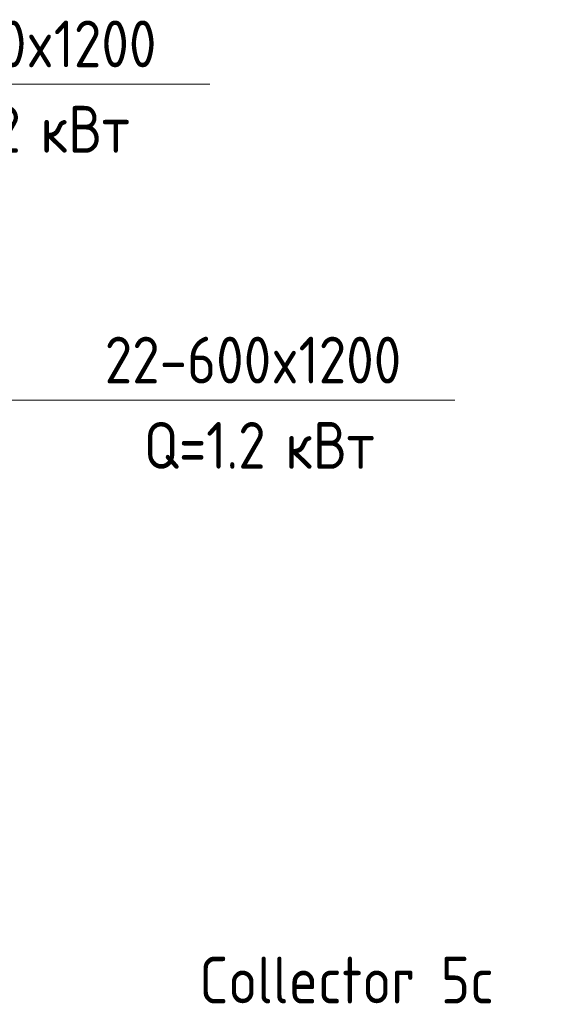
# Model space of a CAD drawing. Header units: millimetres. Extents: x 38570 to 76040, y -5041 to 9267.
# Tile 145 of 168: x 72603 to 74022, y -667 to 1963. Entities that reach past the tile are written whole.
import ezdxf

# ---------------------------------------------------------------- set-up
doc = ezdxf.new("R2010")
doc.units = ezdxf.units.MM
doc.layers.add('M-EQPM-___-IDEN', color=50, linetype='Continuous', lineweight=20)
doc.styles.add('GOST Common', font='GOST_Common.ttf', dxfattribs={"width": 0.9, "height": 125})

# ---------------------------------------------------------------- blocks, each defined once
blk = doc.blocks.new('ADSK_M_Оборудование_Отопительный прибор - ADSK_Марка _ ADSK_Тепловая мощность_20-1635446-3D Отопление Right')
at = {"layer": 'M-EQPM-___-IDEN'}
blk.add_line((49939.7, -845.3), (50939.7, -845.3), dxfattribs=at)

msp = doc.modelspace()

# ---------------------------------------------------------------- linework, layer by layer
at = {"layer": 'M-EQPM-___-IDEN'}
msp.add_line((72381.4, 946.6), (72764.3, 946.6), dxfattribs=at)

# ---------------------------------------------------------------- block references
for p in [(22171.1, 2636.5), (22824.6, 1791.9)]:
    msp.add_blockref('ADSK_M_Оборудование_Отопительный прибор - ADSK_Марка _ ADSK_Тепловая мощность_20-1635446-3D Отопление Right', p, dxfattribs=at)

# ---------------------------------------------------------------- texts
at = {"layer": 'M-EQPM-___-IDEN', "lineweight": 9, "char_height": 125, "attachment_point": 1, "style": 'GOST Common', "bg_fill": 3, "box_fill_scale": 1.25, "bg_fill_color": 256, "bg_fill_true_color": 13158600, "bg_fill_transparency": 0}
for s, insert, width in [('22-600x1200', (72176.8, 1960.9), 1042.595), ('Q=1.2 ', (72281, 1732.9), 458.164), ('22-600x1200', (72830.2, 1116.2), 1042.595), ('Q=1.2 ', (72934.4, 888.3), 458.164)]:
    msp.add_mtext(s, dxfattribs=dict(at, insert=insert, width=width))
at = {"layer": 'M-EQPM-___-IDEN', "lineweight": 9, "insert": (73082.6, -540.2), "char_height": 125, "width": 974.05, "attachment_point": 1, "style": 'GOST Common'}
msp.add_mtext('Collector 5c', dxfattribs=at)

# ---------------------------------------------------------------- next in the draw order: texts
at = {"layer": 'M-EQPM-___-IDEN', "lineweight": 9, "char_height": 125, "width": 331.899, "attachment_point": 1, "style": 'GOST Common', "bg_fill": 3, "box_fill_scale": 1.25, "bg_fill_color": 256, "bg_fill_true_color": 13158600, "bg_fill_transparency": 0}
for insert in [(72659, 1732.9), (73312.4, 888.3)]:
    msp.add_mtext('кВт', dxfattribs=dict(at, insert=insert))

doc.saveas('drawing.dxf')
